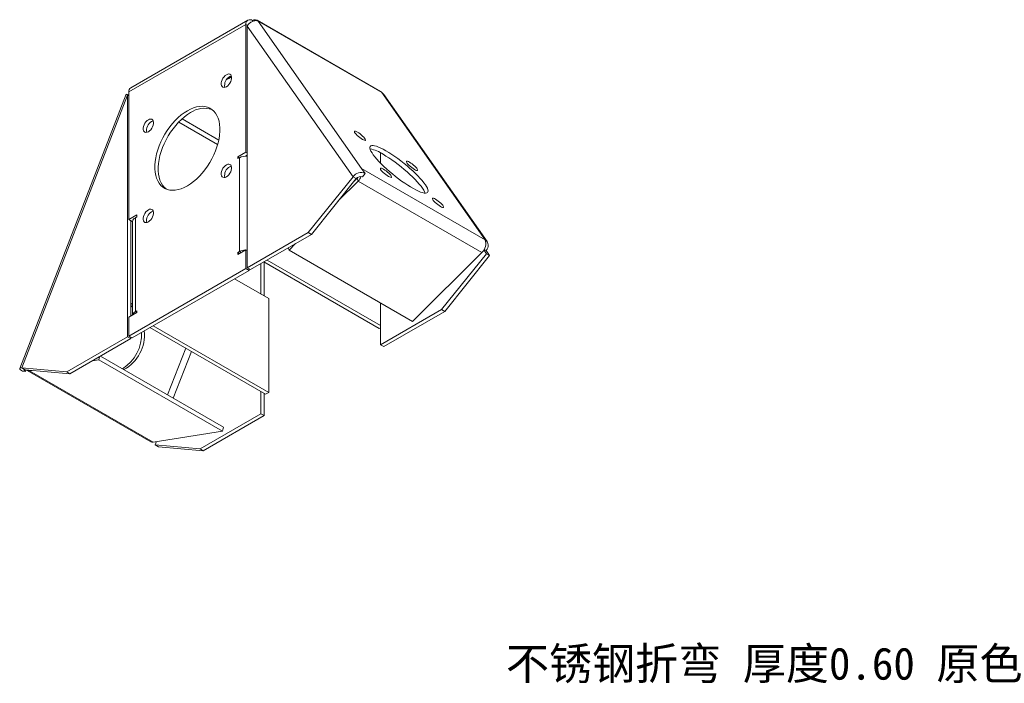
# Model space of a CAD drawing. Header units: millimetres. Extents: x 18 to 551, y -106 to 282.
# Tile 3 of 4: x 244 to 458, y -106 to 39. Entities that reach past the tile are written whole.
import ezdxf

# ---------------------------------------------------------------- set-up
doc = ezdxf.new("R2010")
doc.units = ezdxf.units.MM

msp = doc.modelspace()

# ---------------------------------------------------------------- linework, layer by layer
at = {"color": 7, "linetype": 'Continuous', "lineweight": 15}
for p, q in [((293.867, 38.556), (268.411, 23.86)), ((322.737, 23.044), (295.867, 38.556)), ((267.997, 22.945), (293.452, 37.64)), ((293.452, 9.878), (293.452, 37.64)), ((293.842, 37.415), (293.452, 37.64)), ((293.719, -15.281), (293.719, 37.261)), ((293.719, 37.261), (316.732, 4.517)), ((294.867, 38.269), (294.867, 38.457)), ((318.591, 6.334), (296.091, 38.347)), ((322.961, 22.835), (296.091, 38.347)), ((267.387, 22.441), (244.266, -37.15)), ((244.717, -37.057), (267.73, 22.258)), ((267.613, 22.386), (267.447, 22.431)), ((267.73, -30.284), (267.73, 22.258)), ((267.997, 22.105), (267.73, 22.258)), ((267.997, 22.945), (267.997, -4.818)), ((322.961, 22.835), (345.461, -9.177)), ((345.872, -9.551), (323.432, 22.377)), ((278.839, 16.387), (287.303, 11.5)), ((279.563, 17.084), (287.545, 12.476)), ((293.452, 9.878), (291.685, 8.857)), ((291.685, 8.857), (291.685, 8.449)), ((292.038, 8.653), (291.685, 8.857)), ((291.685, 8.449), (292.038, 8.653)), ((292.038, -11.761), (292.038, 8.653)), ((293.327, 8.989), (293.719, 9.215)), ((293.719, 9.724), (293.452, 9.878)), ((293.456, 9.064), (293.586, 8.989)), ((322.71, 7.466), (322.71, 9.704)), ((316.732, 4.517), (306.963, -7.635)), ((317.439, 4.109), (316.732, 4.517)), ((319.371, 5.224), (318.591, 6.334)), ((318.591, 6.334), (345.461, -9.177)), ((319.371, 5.224), (318.759, 4.462)), ((317.439, 4.109), (307.67, -8.044)), ((313.532, -0.752), (317.85, 3.556)), ((317.059, 3.635), (317.608, 4.183)), ((317.608, 4.183), (317.85, 3.556)), ((344.72, -11.956), (317.85, 3.556)), ((269.764, -3.797), (267.997, -4.818)), ((269.411, -4.41), (269.764, -4.205)), ((269.764, -4.205), (269.764, -3.797)), ((268.704, -5.226), (267.997, -4.818)), ((268.437, -25.793), (268.437, -5.072)), ((268.704, -5.226), (268.829, -5.154)), ((268.825, -5.226), (268.825, -25.57)), ((269.411, -4.41), (269.411, -24.823)), ((306.963, -7.635), (293.719, -15.281)), ((307.67, -8.044), (294.426, -15.69)), ((306.963, -7.635), (307.67, -8.044)), ((302.822, -11.436), (304.234, -10.028)), ((291.685, -12.373), (293.452, -11.352)), ((292.038, -11.761), (291.685, -11.965)), ((291.685, -11.965), (291.685, -12.373)), ((292.038, -12.169), (291.685, -11.965)), ((292.392, -11.965), (292.038, -11.761)), ((293.452, -15.435), (293.452, -11.352)), ((293.719, -11.506), (293.452, -11.352)), ((293.719, -11.433), (293.578, -11.425)), ((302.822, -11.436), (302.635, -10.951)), ((329.692, -26.948), (302.822, -11.436)), ((344.72, -11.956), (329.692, -26.948)), ((345.724, -12.219), (335.955, -24.372)), ((346.431, -12.628), (336.662, -24.78)), ((345.156, -11.411), (345.724, -12.219)), ((345.236, -11.278), (345.65, -11.517)), ((346.431, -12.628), (345.65, -11.517)), ((345.724, -12.219), (346.431, -12.628)), ((296.722, -20.992), (296.722, -14.364)), ((297.342, -14.006), (322.444, -28.497)), ((297.429, -21.4), (297.429, -14.056)), ((298.049, -13.598), (322.71, -27.834)), ((267.997, -30.13), (293.452, -15.435)), ((268.704, -30.539), (294.16, -15.843)), ((293.452, -15.435), (294.16, -15.843)), ((293.719, -15.281), (294.426, -15.69)), ((294.16, -15.843), (294.16, -15.536)), ((298.402, -21.962), (290.981, -17.678)), ((268.825, -23.871), (268.437, -23.455)), ((298.402, -42.376), (298.402, -21.962)), ((322.71, -32.018), (322.71, -22.917)), ((267.997, -26.048), (269.764, -25.027)), ((269.764, -24.619), (269.411, -24.823)), ((269.764, -25.027), (269.411, -24.823)), ((269.764, -25.027), (269.764, -24.619)), ((335.955, -24.372), (322.71, -32.018)), ((336.662, -24.78), (323.417, -32.426)), ((336.662, -24.78), (335.955, -24.372)), ((267.997, -26.048), (267.997, -30.13)), ((272.593, -28.293), (297.695, -42.784)), ((273.301, -27.885), (298.402, -42.376)), ((322.71, -28.343), (322.444, -28.497)), ((254.486, -37.93), (267.73, -30.284)), ((255.193, -38.338), (268.437, -30.692)), ((267.73, -30.284), (268.437, -30.692)), ((267.997, -30.13), (268.704, -30.539)), ((268.437, -30.692), (268.437, -30.385)), ((323.417, -32.426), (322.71, -32.018)), ((276.43, -42.914), (280.363, -32.778)), ((277.655, -43.621), (281.587, -33.485)), ((261.455, -35.316), (260.044, -35.538)), ((261.455, -35.316), (261.643, -34.615)), ((288.326, -50.828), (261.455, -35.316)), ((288.567, -49.921), (261.848, -34.496)), ((244.717, -37.057), (254.486, -37.93)), ((245.424, -37.465), (244.717, -37.057)), ((244.906, -37.764), (245.519, -37.818)), ((245.424, -37.465), (255.193, -38.338)), ((245.648, -37.485), (245.519, -37.818)), ((245.911, -37.594), (272.781, -53.106)), ((246.459, -37.557), (246.428, -37.676)), ((246.919, -37.599), (246.428, -37.676)), ((246.428, -37.676), (273.298, -53.187)), ((254.486, -37.93), (255.193, -38.338)), ((296.722, -47.021), (296.722, -42.222)), ((297.429, -47.429), (297.429, -42.63)), ((297.695, -42.784), (298.402, -42.376)), ((283.477, -54.667), (296.722, -47.021)), ((297.429, -47.429), (296.722, -47.021)), ((284.184, -55.075), (297.429, -47.429)), ((273.298, -53.187), (288.326, -50.828)), ((288.326, -50.828), (288.567, -49.921)), ((273.708, -53.793), (273.985, -53.079)), ((273.708, -53.793), (283.477, -54.667)), ((273.708, -53.793), (274.415, -54.201)), ((274.415, -54.201), (284.184, -55.075)), ((284.184, -55.075), (283.477, -54.667))]:
    msp.add_line(p, q, dxfattribs=at)
at = {"color": 7, "linetype": 'Continuous', "lineweight": 15, "flags": 128}
for points in [[(289.21, 24.086), (289.481, 24.28), (289.736, 24.539), (289.96, 24.847), (290.141, 25.188), (290.268, 25.54), (290.333, 25.883), (290.333, 26.198), (290.268, 26.466), (290.141, 26.672), (289.96, 26.803), (289.736, 26.853), (289.481, 26.817), (289.21, 26.699), (288.939, 26.504), (288.684, 26.246), (288.46, 25.937), (288.279, 25.597), (288.152, 25.245), (288.087, 24.901), (288.087, 24.586), (288.152, 24.318), (288.279, 24.113), (288.46, 23.981), (288.684, 23.932), (288.939, 23.967), (289.21, 24.086)], [(289.176, 25.543), (289.74, 25.904), (290.331, 26.214)], [(289.917, 26.291), (290.188, 26.409), (290.281, 26.431)], [(280.725, 2.53), (281.397, 2.955), (282.063, 3.45), (282.717, 4.011), (283.353, 4.632), (283.965, 5.308), (284.547, 6.033), (285.096, 6.8), (285.604, 7.603), (286.068, 8.433), (286.484, 9.284), (286.848, 10.148), (287.157, 11.016), (287.407, 11.882), (287.596, 12.737), (287.724, 13.574), (287.788, 14.384), (287.788, 15.161), (287.724, 15.898), (287.596, 16.587), (287.407, 17.224), (287.157, 17.801), (286.848, 18.313), (286.484, 18.757), (286.068, 19.128), (285.604, 19.422), (285.096, 19.637), (284.547, 19.771), (283.965, 19.824), (283.353, 19.793), (282.717, 19.68), (282.063, 19.486), (281.397, 19.212), (280.725, 18.861), (280.052, 18.436), (279.386, 17.941), (278.732, 17.38), (278.096, 16.759), (277.484, 16.083), (276.902, 15.358), (276.353, 14.59), (275.845, 13.788), (275.381, 12.958), (274.965, 12.107), (274.601, 11.243), (274.292, 10.374), (274.042, 9.508), (273.853, 8.653), (273.725, 7.817), (273.661, 7.006), (273.661, 6.229), (273.725, 5.493), (273.853, 4.803), (274.042, 4.167), (274.292, 3.59), (274.601, 3.077), (274.965, 2.634), (275.381, 2.263), (275.845, 1.969), (276.353, 1.754), (276.902, 1.619), (277.484, 1.567), (278.096, 1.598), (278.732, 1.711), (279.386, 1.905), (280.052, 2.179), (280.725, 2.53)], [(276.091, 1.852), (276.088, 1.855), (275.672, 2.226), (275.308, 2.669), (275, 3.182), (274.749, 3.759), (274.56, 4.395), (274.433, 5.085), (274.369, 5.821), (274.369, 6.598), (274.433, 7.409), (274.56, 8.245), (274.749, 9.1), (275, 9.966), (275.308, 10.835), (275.672, 11.698), (276.088, 12.549), (276.552, 13.38), (277.061, 14.182), (277.609, 14.949), (278.191, 15.674), (278.804, 16.351), (279.439, 16.972), (280.093, 17.532), (280.759, 18.028), (281.432, 18.453)], [(272.239, 14.289), (272.51, 14.483), (272.765, 14.742), (272.989, 15.051), (273.17, 15.391), (273.297, 15.743), (273.362, 16.086), (273.362, 16.401), (273.297, 16.669), (273.17, 16.875), (272.989, 17.006), (272.765, 17.056), (272.51, 17.02), (272.239, 16.902), (271.968, 16.708), (271.713, 16.449), (271.489, 16.14), (271.308, 15.8), (271.181, 15.448), (271.116, 15.105), (271.116, 14.79), (271.181, 14.521), (271.308, 14.316), (271.489, 14.184), (271.713, 14.135), (271.968, 14.171), (272.239, 14.289)], [(272.946, 16.494), (273.217, 16.612), (273.31, 16.634)], [(317.689, 14.194), (317.443, 14.323), (317.243, 14.399), (317.1, 14.417), (317.024, 14.378), (317.018, 14.282), (317.083, 14.136), (317.215, 13.948), (317.407, 13.729), (317.647, 13.492), (317.921, 13.25), (318.213, 13.018), (318.507, 12.809), (318.785, 12.634), (319.032, 12.506), (319.232, 12.43), (319.374, 12.411), (319.451, 12.451), (319.456, 12.546), (319.391, 12.692), (319.259, 12.88), (319.068, 13.099), (318.828, 13.336), (318.554, 13.578), (318.261, 13.811), (317.968, 14.02), (317.689, 14.194)], [(323.894, 10.149), (323.309, 10.473), (322.762, 10.748), (322.261, 10.971), (321.809, 11.138), (321.414, 11.249), (321.079, 11.302), (320.807, 11.296), (320.603, 11.232), (320.468, 11.11), (320.404, 10.931), (320.411, 10.698), (320.49, 10.413), (320.64, 10.079), (320.858, 9.701), (321.143, 9.282), (321.491, 8.827), (321.899, 8.341), (322.361, 7.831), (322.872, 7.301), (323.427, 6.758), (324.02, 6.208), (324.643, 5.656), (325.29, 5.11), (325.952, 4.576), (326.624, 4.059), (327.297, 3.565), (327.963, 3.101), (328.615, 2.671), (329.246, 2.279), (329.848, 1.932), (330.415, 1.632), (330.94, 1.382), (331.417, 1.187), (331.841, 1.047), (332.207, 0.965), (332.51, 0.942), (332.749, 0.977), (332.919, 1.07), (333.018, 1.221), (333.047, 1.428), (333.004, 1.687), (332.889, 1.997), (332.705, 2.353), (332.453, 2.753), (332.136, 3.19), (331.757, 3.661), (331.322, 4.159), (330.835, 4.68), (330.301, 5.218), (329.726, 5.765), (329.117, 6.317), (328.481, 6.866), (327.826, 7.407), (327.158, 7.934), (326.484, 8.44), (325.814, 8.919), (325.154, 9.367), (324.512, 9.779), (323.894, 10.149)], [(332.386, 0.945), (332.277, 1.235), (332.092, 1.592), (331.84, 1.991), (331.523, 2.428), (331.145, 2.899), (330.71, 3.398), (330.222, 3.919), (329.688, 4.456), (329.114, 5.003), (328.505, 5.555), (327.869, 6.104), (327.213, 6.645), (326.545, 7.172), (325.872, 7.678), (325.202, 8.157), (324.541, 8.606), (323.899, 9.017), (323.282, 9.387)], [(289.21, 4.489), (289.481, 4.683), (289.736, 4.942), (289.96, 5.251), (290.141, 5.591), (290.268, 5.943), (290.333, 6.286), (290.333, 6.601), (290.268, 6.869), (290.141, 7.075), (289.96, 7.206), (289.736, 7.256), (289.481, 7.22), (289.21, 7.102), (288.939, 6.908), (288.684, 6.649), (288.46, 6.34), (288.279, 6), (288.152, 5.648), (288.087, 5.304), (288.087, 4.989), (288.152, 4.721), (288.279, 4.516), (288.46, 4.384), (288.684, 4.335), (288.939, 4.371), (289.21, 4.489)], [(289.917, 6.694), (290.188, 6.812), (290.281, 6.834)], [(329.003, 7.663), (328.757, 7.791), (328.556, 7.867), (328.414, 7.886), (328.338, 7.847), (328.332, 7.751), (328.397, 7.605), (328.529, 7.417), (328.721, 7.198), (328.96, 6.961), (329.234, 6.719), (329.527, 6.487), (329.821, 6.277), (330.099, 6.103), (330.345, 5.974), (330.546, 5.898), (330.688, 5.88), (330.764, 5.919), (330.77, 6.015), (330.705, 6.161), (330.573, 6.349), (330.382, 6.568), (330.142, 6.805), (329.868, 7.047), (329.575, 7.279), (329.281, 7.489), (329.003, 7.663)], [(317.608, 4.183), (317.746, 4.342), (317.796, 4.411)], [(323.346, 6.145), (323.1, 6.274), (322.9, 6.35), (322.757, 6.369), (322.681, 6.329), (322.675, 6.234), (322.74, 6.088), (322.872, 5.9), (323.064, 5.681), (323.303, 5.443), (323.578, 5.201), (323.87, 4.969), (324.164, 4.76), (324.442, 4.586), (324.689, 4.457), (324.889, 4.381), (325.031, 4.362), (325.107, 4.402), (325.113, 4.497), (325.048, 4.643), (324.916, 4.831), (324.725, 5.05), (324.485, 5.288), (324.211, 5.53), (323.918, 5.762), (323.624, 5.971), (323.346, 6.145)], [(334.66, -0.386), (334.414, -0.257), (334.213, -0.181), (334.071, -0.163), (333.995, -0.202), (333.989, -0.298), (334.054, -0.444), (334.186, -0.632), (334.377, -0.851), (334.617, -1.088), (334.891, -1.33), (335.184, -1.562), (335.478, -1.771), (335.756, -1.945), (336.002, -2.074), (336.202, -2.15), (336.345, -2.169), (336.421, -2.129), (336.427, -2.034), (336.362, -1.888), (336.23, -1.7), (336.038, -1.481), (335.799, -1.244), (335.525, -1.002), (335.232, -0.769), (334.938, -0.56), (334.66, -0.386)], [(272.239, -5.308), (272.51, -5.114), (272.765, -4.855), (272.989, -4.546), (273.17, -4.206), (273.297, -3.854), (273.362, -3.511), (273.362, -3.196), (273.297, -2.928), (273.17, -2.722), (272.989, -2.591), (272.765, -2.541), (272.51, -2.577), (272.239, -2.695), (271.968, -2.889), (271.713, -3.148), (271.489, -3.457), (271.308, -3.797), (271.181, -4.149), (271.116, -4.492), (271.116, -4.807), (271.181, -5.076), (271.308, -5.281), (271.489, -5.413), (271.713, -5.462), (271.968, -5.426), (272.239, -5.308)], [(272.946, -3.103), (273.217, -2.985), (273.31, -2.963)], [(268.825, -23.3), (268.73, -23.217), (268.437, -22.982)], [(244.717, -37.057), (244.505, -37.051), (244.356, -37.077), (244.275, -37.133), (244.265, -37.218), (244.327, -37.328), (244.458, -37.459), (244.654, -37.606), (244.906, -37.764)], [(245.424, -37.465), (245.318, -37.462), (245.243, -37.475), (245.203, -37.503), (245.198, -37.546), (245.229, -37.601), (245.295, -37.666), (245.392, -37.74), (245.519, -37.818)], [(273.298, -53.187), (273.022, -53.19), (272.781, -53.106)]]:
    msp.add_lwpolyline(points, dxfattribs=at)
at = {"color": 7, "linetype": 'Continuous', "lineweight": 15}
for centre, radius, start, end in [((294.315, 37.78), 0.873, 50.79671, 189.21404), ((295.423, 37.776), 0.879, 40.5328, 129.24817), ((291.075, 24.344), 2.265, 120.75406, 190.15361), ((268.948, 23.066), 0.959, 124.05635, 187.25583), ((322.386, 22.44), 0.698, 34.46347, 59.84455), ((284.424, 14.168), 5.226, 71.70386, 124.93366), ((274.104, 14.547), 2.265, 120.75406, 190.15361), ((293.434, 5.972), 3.022, 84.58762, 117.49441), ((319.332, 3.748), 6.885, 54.98825, 80.67489), ((291.075, 4.747), 2.265, 120.75406, 190.15361), ((318.489, 3.24), 2.172, 66.02796, 143.97431), ((318.318, 3.47), 1.086, 66.02796, 143.97431), ((315.463, 5.911), 3.353, 315.38026, 336.02164), ((274.104, -5.05), 2.265, 120.75406, 190.15361), ((269.826, -5.326), 1.006, 114.37466, 174.3052), ((343.113, -10.039), 2.501, 309.9734, 20.16356), ((344.596, -10.425), 1.518, 314.00036, 55.25795), ((293.381, -14.273), 2.849, 91.08465, 118.12557), ((269.846, -25.763), 1.036, 114.84179, 169.11475), ((262.122, -29.827), 8.64, 301.05866, 3.10717), ((262.769, -29.857), 8.62, 298.69659, 5.61997), ((246.283, -36.944), 0.746, 227.86188, 281.18702)]:
    msp.add_arc(centre, radius, start, end, dxfattribs=at)
for points, knots in [([(293.719, 37.261), (293.788, 37.378), (293.866, 37.487), (294.036, 37.692), (294.13, 37.789), (294.327, 37.964), (294.43, 38.042), (294.643, 38.18), (294.754, 38.24), (294.976, 38.337), (295.087, 38.375), (295.308, 38.428), (295.418, 38.444), (295.732, 38.458), (295.927, 38.423), (296.091, 38.347)], [0, 0, 0, 0, 0.125, 0.125, 0.25, 0.25, 0.375, 0.375, 0.5, 0.5, 0.625, 0.625, 0.75, 0.75, 1, 1, 1, 1]), ([(267.41, 22.433), (267.403, 22.434), (267.371, 22.438), (267.503, 22.376), (267.672, 22.289), (267.73, 22.258)], [0, 0, 0, 0, 0.1609741, 0.709769, 1, 1, 1, 1]), ([(267.997, 22.296), (267.95, 22.305), (267.792, 22.337), (267.658, 22.374), (267.563, 22.4)], [0, 0, 0, 0, 0.2963425, 1, 1, 1, 1]), ([(322.961, 22.835), (323.149, 22.707), (323.339, 22.578), (323.43, 22.379), (323.431, 22.377)], [0, 0, 0, 0, 0.9887239, 1, 1, 1, 1])]:
    msp.add_open_spline(points, degree=3, knots=knots, dxfattribs=at)

# ---------------------------------------------------------------- texts
at = {"insert": (349.962, -97.839), "char_height": 7, "attachment_point": 1}
msp.add_mtext_dynamic_manual_height_columns('{\\fSimSun|b0|i0|c134|p2;不锈钢折弯} {\\fSimSun|b0|i0|c134|p2;厚度}0.60 {\\fSimSun|b0|i0|c134|p2;原色}', width=116.50536, gutter_width=17.5, heights=[0], dxfattribs=at)

doc.saveas('drawing.dxf')
